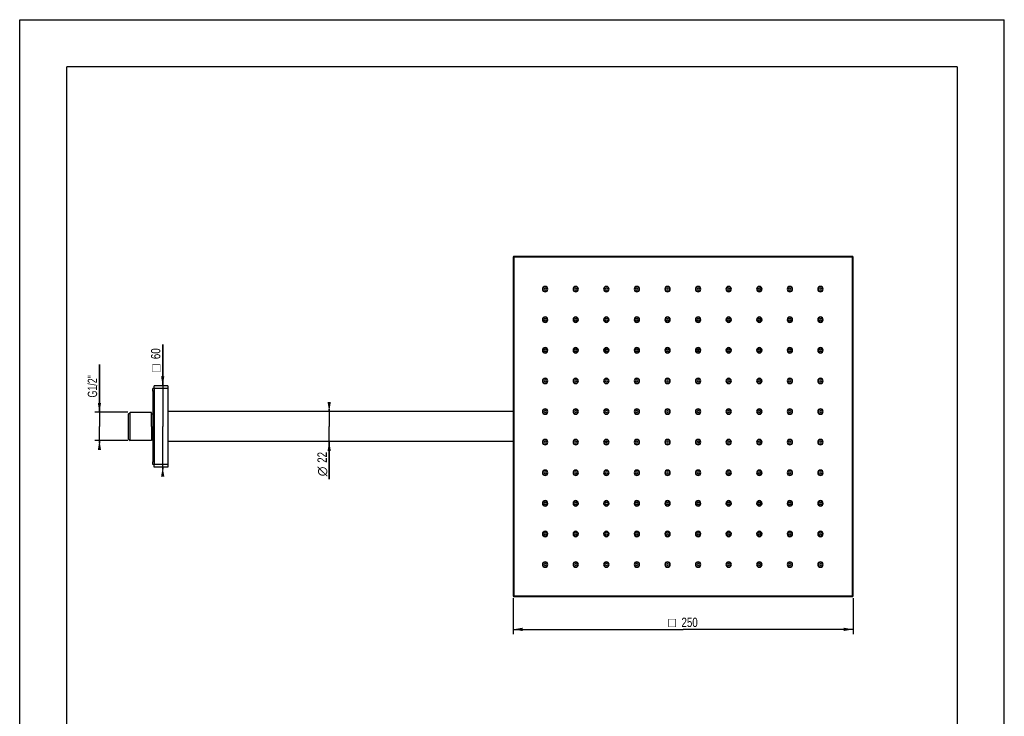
# Model space of a CAD drawing. Header units: millimetres. Extents: x 0 to 210, y 0 to 297.
# Tile 2 of 2: x 0 to 210, y 148 to 297. Entities that reach past the tile are written whole.
import ezdxf
from ezdxf.enums import TextEntityAlignment as Align

# ---------------------------------------------------------------- set-up
doc = ezdxf.new("R2010")
doc.units = ezdxf.units.MM
doc.header["$LTSCALE"] = 19.36
doc.layers.get('0').update_dxf_attribs({"linetype": 'CONTINUOUS'})
doc.layers.add('00_COMPONENTI', color=7, linetype='CONTINUOUS')
doc.layers.add('50_QUOTE', color=7, linetype='CONTINUOUS')
doc.styles.get("Standard").update_dxf_attribs({"font": 'txt', "width": 1.15})
doc.styles.add('TEXTSTYLE_2', font='gdt', dxfattribs={"width": 1.15})
doc.dimstyles.new('DIMSTYLE_1', dxfattribs={"dimtxt": 2, "dimasz": 2, "dimexe": 1, "dimexo": 0.5, "dimgap": 0.5, "dimtad": 1, "dimlfac": 3.448276, "dimdsep": 46, "dimtxsty": 'Standard', "dimblk": '_FILLED', "dimblk1": '_FILLED', "dimblk2": '_FILLED', "dimcen": 0.09, "dimazin": 2, "dimtfac": 1, "dimtofl": 0, "dimtmove": 0, "dimatfit": 3, "dimldrblk": '_FILLED', "dimfxl": 0, "dimtolj": 1, "dimarcsym": 0})

# ---------------------------------------------------------------- blocks, each defined once
blk = doc.blocks.new('_FILLED')
at = {"color": 0, "linetype": 'ByBlock'}
blk.add_solid([(0, 0), (-1, 0.175), (-1, -0.175)], dxfattribs=at)
blk = doc.blocks.new('*D5')
at = {"layer": '50_QUOTE', "color": 2, "linetype": 'Continuous'}
for p, q in [((105.25, 173.67), (105.25, 166.03)), ((177.75, 173.67), (177.75, 166.03)), ((105.25, 167.03), (141.5, 167.03)), ((177.75, 167.03), (141.5, 167.03))]:
    blk.add_line(p, q, dxfattribs=at)
at = {"layer": '50_QUOTE', "color": 2, "linetype": 'Continuous', "xscale": 2, "yscale": 2, "zscale": 2, "rotation": 180}
blk.add_blockref('_FILLED', (105.25, 167.03), dxfattribs=at)
at = {"layer": '50_QUOTE', "color": 2, "linetype": 'Continuous', "xscale": 2, "yscale": 2, "zscale": 2}
blk.add_blockref('_FILLED', (177.75, 167.03), dxfattribs=at)
at = {"layer": '50_QUOTE', "color": 2, "linetype": 'Continuous', "style": 'TEXTSTYLE_2'}
blk.add_text('o', height=2, dxfattribs=at).set_placement((139.17, 167.53), align=Align.CENTER)
at = {"layer": '50_QUOTE', "color": 2, "linetype": 'Continuous', "width": 0.776952}
blk.add_text('250', height=2, dxfattribs=at).set_placement((142.88, 167.53), align=Align.CENTER)
blk = doc.blocks.new('*D6')
at = {"layer": '50_QUOTE', "color": 2, "linetype": 'Continuous'}
for p, q in [((30.5, 218.98), (30.5, 227.75)), ((30.5, 227.75), (30.5, 210.28)), ((30.5, 201.08), (30.5, 210.28)), ((30.5, 201.58), (30.5, 201.08))]:
    blk.add_line(p, q, dxfattribs=at)
at = {"layer": '50_QUOTE', "color": 2, "linetype": 'Continuous', "xscale": 2, "yscale": 2, "zscale": 2}
for p, rotation in [((30.5, 218.98), 270), ((30.5, 201.58), 90)]:
    blk.add_blockref('_FILLED', p, dxfattribs=dict(at, rotation=rotation))
at = {"layer": '50_QUOTE', "color": 2, "linetype": 'Continuous', "width": 0.776952}
blk.add_text('60', height=2, rotation=90, dxfattribs=at).set_placement((30, 224.64))
at = {"layer": '50_QUOTE', "color": 2, "linetype": 'Continuous', "style": 'TEXTSTYLE_2'}
blk.add_text('o', height=2, rotation=90, dxfattribs=at).set_placement((30, 221.89))
blk = doc.blocks.new('*D7')
at = {"layer": '50_QUOTE', "color": 2, "linetype": 'Continuous'}
for p, q in [((17.01, 213.3), (17.01, 223.5)), ((17.01, 223.5), (17.01, 210.28)), ((16.51, 213.3), (16.01, 213.3)), ((23.03, 213.3), (16.51, 213.3)), ((17.01, 206.76), (17.01, 210.28)), ((16.51, 207.26), (16.01, 207.26)), ((23.03, 207.26), (16.51, 207.26)), ((17.01, 207.26), (17.01, 206.76))]:
    blk.add_line(p, q, dxfattribs=at)
at = {"layer": '50_QUOTE', "color": 2, "linetype": 'Continuous', "xscale": 2, "yscale": 2, "zscale": 2}
for p, rotation in [((17.01, 213.3), 270), ((17.01, 207.26), 90)]:
    blk.add_blockref('_FILLED', p, dxfattribs=dict(at, rotation=rotation))
at = {"layer": '50_QUOTE', "color": 2, "linetype": 'Continuous', "width": 0.704089}
blk.add_text('G1/2"', height=2, rotation=90, dxfattribs=at).set_placement((16.51, 216.46))
blk = doc.blocks.new('*D10')
at = {"layer": '50_QUOTE', "color": 2, "linetype": 'Continuous'}
for p, q in [((66.01, 213.47), (66.01, 213.97)), ((66.01, 213.97), (66.01, 210.28)), ((66.01, 199.07), (66.01, 210.28)), ((66.01, 207.09), (66.01, 199.07))]:
    blk.add_line(p, q, dxfattribs=at)
at = {"layer": '50_QUOTE', "color": 2, "linetype": 'Continuous', "xscale": 2, "yscale": 2, "zscale": 2}
for p, rotation in [((66.01, 213.47), 270), ((66.01, 207.09), 90)]:
    blk.add_blockref('_FILLED', p, dxfattribs=dict(at, rotation=rotation))
at = {"layer": '50_QUOTE', "color": 2, "linetype": 'Continuous', "width": 0.776952}
blk.add_text('22', height=2, rotation=90, dxfattribs=at).set_placement((65.51, 204.85), align=Align.RIGHT)
at = {"layer": '50_QUOTE', "color": 2, "linetype": 'Continuous', "style": 'TEXTSTYLE_2'}
blk.add_text('n', height=2, rotation=90, dxfattribs=at).set_placement((65.51, 201.74), align=Align.RIGHT)

msp = doc.modelspace()

# ---------------------------------------------------------------- linework, layer by layer
at = {"color": 7, "linetype": 'Continuous'}
for p, q in [((0, 0), (0, 297)), ((0, 297), (210, 297)), ((210, 0), (210, 297))]:
    msp.add_line(p, q, dxfattribs=at)
at = {"color": 7, "linetype": 'Continuous', "const_width": 0.3}
for points in [[(10, 287), (200, 287)], [(10, 10), (10, 287)], [(200, 10), (200, 287)]]:
    msp.add_lwpolyline(points, dxfattribs=at)
at = {"layer": '00_COMPONENTI', "color": 7, "linetype": 'Continuous'}
for p, q in [((105.2515, 246.3847), (105.2515, 174.1747)), ((177.6065, 246.5297), (105.3965, 246.5297)), ((177.7515, 174.1747), (177.7515, 246.3847)), ((28.6915, 218.3997), (28.6915, 218.9797)), ((31.5915, 218.9797), (28.6915, 218.9797)), ((31.5915, 218.9797), (31.5915, 218.3997)), ((28.4015, 217.8197), (28.4015, 218.3997)), ((28.6915, 218.3997), (28.4015, 218.3997)), ((28.4015, 217.8197), (28.4015, 202.7397)), ((28.6915, 218.3997), (28.6915, 202.1597)), ((31.5915, 218.3997), (31.5915, 202.1597)), ((23.1815, 212.9477), (23.5295, 213.2957)), ((23.1815, 212.1661), (23.1815, 212.9477)), ((23.1815, 210.2797), (23.1815, 212.1661)), ((28.1115, 213.2957), (23.5295, 213.2957)), ((23.5295, 210.2797), (23.5295, 213.2957)), ((28.1115, 212.8917), (28.1115, 213.2952)), ((28.1115, 210.2797), (28.1115, 212.8917)), ((28.4015, 212.8897), (28.1115, 212.8897)), ((105.2515, 213.4697), (31.5915, 213.4697)), ((23.1815, 208.3933), (23.1815, 210.2797)), ((23.5295, 207.2637), (23.5295, 210.2797)), ((28.1115, 210.2797), (28.1115, 207.6676)), ((23.1815, 207.6117), (23.1815, 208.3933)), ((23.1815, 207.6117), (23.5295, 207.2637)), ((28.1115, 207.2637), (23.5295, 207.2637)), ((28.4015, 207.6697), (28.1115, 207.6697)), ((28.1115, 207.6676), (28.1115, 207.2641)), ((105.2515, 207.0897), (31.5915, 207.0897)), ((28.4015, 202.1597), (28.4015, 202.7397)), ((28.6915, 202.1597), (28.4015, 202.1597)), ((28.6915, 202.1597), (28.4015, 202.1597)), ((28.6915, 201.5797), (28.6915, 202.1597)), ((31.5915, 202.1597), (31.5915, 201.5797)), ((31.5915, 201.5797), (28.6915, 201.5797)), ((31.5915, 201.5797), (28.6915, 201.5797)), ((105.3965, 174.0297), (177.6065, 174.0297))]:
    msp.add_line(p, q, dxfattribs=at)
at = {"layer": '00_COMPONENTI', "color": 9, "linetype": 'Continuous'}
for p, q in [((105.2515, 246.3847), (105.3965, 246.3847)), ((105.3965, 246.3847), (105.3965, 246.5297)), ((177.6065, 246.3847), (105.3965, 246.3847)), ((105.3965, 246.3847), (105.3965, 174.1747)), ((177.6065, 246.5297), (177.6065, 246.3847)), ((177.6065, 246.3847), (177.7515, 246.3847)), ((177.6065, 174.1747), (177.6065, 246.3847)), ((28.6915, 217.8197), (28.4015, 217.8197)), ((31.5915, 218.3997), (28.6915, 218.3997)), ((28.6915, 202.7397), (28.4015, 202.7397)), ((31.5915, 202.1597), (28.6915, 202.1597)), ((105.3965, 174.1747), (105.2515, 174.1747)), ((105.3965, 174.0297), (105.3965, 174.1747)), ((105.3965, 174.1747), (177.6065, 174.1747)), ((177.6065, 174.1747), (177.6065, 174.0297)), ((177.7515, 174.1747), (177.6065, 174.1747))]:
    msp.add_line(p, q, dxfattribs=at)
at = {"layer": '00_COMPONENTI', "color": 7, "linetype": 'Continuous'}
for centre, radius, start, end in [((105.3965, 246.3847), 0.145, 90, 180), ((105.3965, 246.3847), 0.145, 90, 180), ((177.6065, 246.3847), 0.145, 0, 90), ((177.6065, 246.3847), 0.145, 0, 90), ((112.0665, 239.5697), 0.58, 0, 180), ((112.0665, 239.5697), 0.58, 180, 360), ((112.0665, 239.5697), 0.5075, 90, 270), ((112.0665, 239.5697), 0.2175, 90, 270), ((112.0665, 239.5697), 0.5075, 270, 90), ((112.0665, 239.5697), 0.2175, 270, 90), ((118.5915, 239.5697), 0.58, 0, 180), ((118.5915, 239.5697), 0.58, 180, 360), ((118.5915, 239.5697), 0.5075, 90, 270), ((118.5915, 239.5697), 0.2175, 90, 270), ((118.5915, 239.5697), 0.5075, 270, 90), ((118.5915, 239.5697), 0.2175, 270, 90), ((125.1165, 239.5697), 0.58, 0, 180), ((125.1165, 239.5697), 0.58, 180, 360), ((125.1165, 239.5697), 0.5075, 90, 270), ((125.1165, 239.5697), 0.2175, 90, 270), ((125.1165, 239.5697), 0.5075, 270, 90), ((125.1165, 239.5697), 0.2175, 270, 90), ((131.6415, 239.5697), 0.58, 0, 180), ((131.6415, 239.5697), 0.58, 180, 360), ((131.6415, 239.5697), 0.5075, 90, 270), ((131.6415, 239.5697), 0.2175, 90, 270), ((131.6415, 239.5697), 0.5075, 270, 90), ((131.6415, 239.5697), 0.2175, 270, 90), ((138.1665, 239.5697), 0.58, 0, 180), ((138.1665, 239.5697), 0.58, 180, 360), ((138.1665, 239.5697), 0.5075, 90, 270), ((138.1665, 239.5697), 0.2175, 90, 270), ((138.1665, 239.5697), 0.5075, 270, 90), ((138.1665, 239.5697), 0.2175, 270, 90), ((144.6915, 239.5697), 0.58, 0, 180), ((144.6915, 239.5697), 0.58, 180, 360), ((144.6915, 239.5697), 0.5075, 90, 270), ((144.6915, 239.5697), 0.2175, 90, 270), ((144.6915, 239.5697), 0.5075, 270, 90), ((144.6915, 239.5697), 0.2175, 270, 90), ((151.2165, 239.5697), 0.58, 0, 180), ((151.2165, 239.5697), 0.58, 180, 360), ((151.2165, 239.5697), 0.5075, 90, 270), ((151.2165, 239.5697), 0.2175, 90, 270), ((151.2165, 239.5697), 0.5075, 270, 90), ((151.2165, 239.5697), 0.2175, 270, 90), ((157.7415, 239.5697), 0.58, 0, 180), ((157.7415, 239.5697), 0.58, 180, 360), ((157.7415, 239.5697), 0.5075, 90, 270), ((157.7415, 239.5697), 0.2175, 90, 270), ((157.7415, 239.5697), 0.5075, 270, 90), ((157.7415, 239.5697), 0.2175, 270, 90), ((164.2665, 239.5697), 0.58, 0, 180), ((164.2665, 239.5697), 0.58, 180, 360), ((164.2665, 239.5697), 0.5075, 90, 270), ((164.2665, 239.5697), 0.2175, 90, 270), ((164.2665, 239.5697), 0.5075, 270, 90), ((164.2665, 239.5697), 0.2175, 270, 90), ((170.7915, 239.5697), 0.58, 0, 180), ((170.7915, 239.5697), 0.58, 180, 360), ((170.7915, 239.5697), 0.5075, 90, 270), ((170.7915, 239.5697), 0.2175, 90, 270), ((170.7915, 239.5697), 0.5075, 270, 90), ((170.7915, 239.5697), 0.2175, 270, 90), ((112.0665, 233.0447), 0.58, 0, 180), ((112.0665, 233.0447), 0.5075, 90, 270), ((112.0665, 233.0447), 0.2175, 90, 270), ((112.0665, 233.0447), 0.5075, 270, 90), ((112.0665, 233.0447), 0.2175, 270, 90), ((118.5915, 233.0447), 0.58, 0, 180), ((118.5915, 233.0447), 0.5075, 90, 270), ((118.5915, 233.0447), 0.2175, 90, 270), ((118.5915, 233.0447), 0.5075, 270, 90), ((118.5915, 233.0447), 0.2175, 270, 90), ((125.1165, 233.0447), 0.58, 0, 180), ((125.1165, 233.0447), 0.5075, 90, 270), ((125.1165, 233.0447), 0.2175, 90, 270), ((125.1165, 233.0447), 0.5075, 270, 90), ((125.1165, 233.0447), 0.2175, 270, 90), ((131.6415, 233.0447), 0.58, 0, 180), ((131.6415, 233.0447), 0.5075, 90, 270), ((131.6415, 233.0447), 0.2175, 90, 270), ((131.6415, 233.0447), 0.5075, 270, 90), ((131.6415, 233.0447), 0.2175, 270, 90), ((138.1665, 233.0447), 0.58, 0, 180), ((138.1665, 233.0447), 0.5075, 90, 270), ((138.1665, 233.0447), 0.2175, 90, 270), ((138.1665, 233.0447), 0.5075, 270, 90), ((138.1665, 233.0447), 0.2175, 270, 90), ((144.6915, 233.0447), 0.58, 0, 180), ((144.6915, 233.0447), 0.5075, 90, 270), ((144.6915, 233.0447), 0.2175, 90, 270), ((144.6915, 233.0447), 0.5075, 270, 90), ((144.6915, 233.0447), 0.2175, 270, 90), ((151.2165, 233.0447), 0.58, 0, 180), ((151.2165, 233.0447), 0.5075, 90, 270), ((151.2165, 233.0447), 0.2175, 90, 270), ((151.2165, 233.0447), 0.5075, 270, 90), ((151.2165, 233.0447), 0.2175, 270, 90), ((157.7415, 233.0447), 0.58, 0, 180), ((157.7415, 233.0447), 0.5075, 90, 270), ((157.7415, 233.0447), 0.2175, 90, 270), ((157.7415, 233.0447), 0.5075, 270, 90), ((157.7415, 233.0447), 0.2175, 270, 90), ((164.2665, 233.0447), 0.58, 0, 180), ((164.2665, 233.0447), 0.5075, 90, 270), ((164.2665, 233.0447), 0.2175, 90, 270), ((164.2665, 233.0447), 0.5075, 270, 90), ((164.2665, 233.0447), 0.2175, 270, 90), ((170.7915, 233.0447), 0.58, 0, 180), ((170.7915, 233.0447), 0.5075, 90, 270), ((170.7915, 233.0447), 0.2175, 90, 270), ((170.7915, 233.0447), 0.5075, 270, 90), ((170.7915, 233.0447), 0.2175, 270, 90), ((112.0665, 233.0447), 0.58, 180, 360), ((118.5915, 233.0447), 0.58, 180, 360), ((125.1165, 233.0447), 0.58, 180, 360), ((131.6415, 233.0447), 0.58, 180, 360), ((138.1665, 233.0447), 0.58, 180, 360), ((144.6915, 233.0447), 0.58, 180, 360), ((151.2165, 233.0447), 0.58, 180, 360), ((157.7415, 233.0447), 0.58, 180, 360), ((164.2665, 233.0447), 0.58, 180, 360), ((170.7915, 233.0447), 0.58, 180, 360), ((112.0665, 226.5197), 0.58, 0, 180), ((112.0665, 226.5197), 0.5075, 90, 270), ((112.0665, 226.5197), 0.5075, 270, 90), ((118.5915, 226.5197), 0.58, 0, 180), ((118.5915, 226.5197), 0.5075, 90, 270), ((118.5915, 226.5197), 0.5075, 270, 90), ((125.1165, 226.5197), 0.58, 0, 180), ((125.1165, 226.5197), 0.5075, 90, 270), ((125.1165, 226.5197), 0.5075, 270, 90), ((131.6415, 226.5197), 0.58, 0, 180), ((131.6415, 226.5197), 0.5075, 90, 270), ((131.6415, 226.5197), 0.5075, 270, 90), ((138.1665, 226.5197), 0.58, 0, 180), ((138.1665, 226.5197), 0.5075, 90, 270), ((138.1665, 226.5197), 0.5075, 270, 90), ((144.6915, 226.5197), 0.58, 0, 180), ((144.6915, 226.5197), 0.5075, 90, 270), ((144.6915, 226.5197), 0.5075, 270, 90), ((151.2165, 226.5197), 0.58, 0, 180), ((151.2165, 226.5197), 0.5075, 90, 270), ((151.2165, 226.5197), 0.5075, 270, 90), ((157.7415, 226.5197), 0.58, 0, 180), ((157.7415, 226.5197), 0.5075, 90, 270), ((157.7415, 226.5197), 0.5075, 270, 90), ((164.2665, 226.5197), 0.58, 0, 180), ((164.2665, 226.5197), 0.5075, 90, 270), ((164.2665, 226.5197), 0.5075, 270, 90), ((170.7915, 226.5197), 0.58, 0, 180), ((170.7915, 226.5197), 0.5075, 90, 270), ((170.7915, 226.5197), 0.5075, 270, 90), ((112.0665, 226.5197), 0.58, 180, 360), ((112.0665, 226.5197), 0.2175, 90, 270), ((112.0665, 226.5197), 0.2175, 270, 90), ((118.5915, 226.5197), 0.58, 180, 360), ((118.5915, 226.5197), 0.2175, 90, 270), ((118.5915, 226.5197), 0.2175, 270, 90), ((125.1165, 226.5197), 0.58, 180, 360), ((125.1165, 226.5197), 0.2175, 90, 270), ((124.3915, 227.2447), 0.928, 303.55519, 326.44481), ((125.1165, 226.5197), 0.2175, 270, 90), ((131.6415, 226.5197), 0.58, 180, 360), ((131.6415, 226.5197), 0.2175, 90, 270), ((131.6415, 226.5197), 0.2175, 270, 90), ((138.1665, 226.5197), 0.58, 180, 360), ((138.1665, 226.5197), 0.2175, 90, 270), ((138.1665, 226.5197), 0.2175, 270, 90), ((144.6915, 226.5197), 0.58, 180, 360), ((144.6915, 226.5197), 0.2175, 90, 270), ((144.1115, 227.2447), 0.928, 295.203511, 322.116105), ((144.6915, 226.5197), 0.2175, 270, 90), ((151.2165, 226.5197), 0.58, 180, 360), ((151.2165, 226.5197), 0.2175, 90, 270), ((151.2165, 226.5197), 0.2175, 270, 90), ((157.7415, 226.5197), 0.58, 180, 360), ((157.7415, 226.5197), 0.2175, 90, 270), ((157.7415, 226.5197), 0.2175, 270, 90), ((164.2665, 226.5197), 0.58, 180, 360), ((164.2665, 226.5197), 0.2175, 90, 270), ((164.2665, 226.5197), 0.2175, 270, 90), ((170.7915, 226.5197), 0.58, 180, 360), ((170.7915, 226.5197), 0.2175, 90, 270), ((170.7915, 226.5197), 0.2175, 270, 90), ((112.0665, 219.9947), 0.58, 0, 180), ((112.0665, 219.9947), 0.5075, 90, 270), ((112.0665, 219.9947), 0.5075, 270, 90), ((118.5915, 219.9947), 0.58, 0, 180), ((118.5915, 219.9947), 0.5075, 90, 270), ((118.5915, 219.9947), 0.5075, 270, 90), ((125.1165, 219.9947), 0.58, 0, 180), ((125.1165, 219.9947), 0.5075, 90, 270), ((125.1165, 219.9947), 0.5075, 270, 90), ((131.6415, 219.9947), 0.58, 0, 180), ((131.6415, 219.9947), 0.5075, 90, 270), ((131.6415, 219.9947), 0.5075, 270, 90), ((138.1665, 219.9947), 0.58, 0, 180), ((138.1665, 219.9947), 0.5075, 90, 270), ((138.1665, 219.9947), 0.5075, 270, 90), ((144.6915, 219.9947), 0.58, 0, 180), ((144.6915, 219.9947), 0.5075, 90, 270), ((144.6915, 219.9947), 0.5075, 270, 90), ((151.2165, 219.9947), 0.58, 0, 180), ((151.2165, 219.9947), 0.5075, 90, 270), ((151.2165, 219.9947), 0.5075, 270, 90), ((157.7415, 219.9947), 0.58, 0, 180), ((157.7415, 219.9947), 0.5075, 90, 270), ((157.7415, 219.9947), 0.5075, 270, 90), ((164.2665, 219.9947), 0.58, 0, 180), ((164.2665, 219.9947), 0.5075, 90, 270), ((164.2665, 219.9947), 0.5075, 270, 90), ((170.7915, 219.9947), 0.58, 0, 180), ((170.7915, 219.9947), 0.5075, 90, 270), ((170.7915, 219.9947), 0.5075, 270, 90), ((112.0665, 219.9947), 0.58, 180, 360), ((112.0665, 219.9947), 0.2175, 90, 270), ((112.0665, 219.9947), 0.2175, 270, 90), ((118.5915, 219.9947), 0.58, 180, 360), ((118.5915, 219.9947), 0.2175, 90, 270), ((118.5915, 219.9947), 0.2175, 270, 90), ((125.1165, 219.9947), 0.58, 180, 360), ((125.1165, 219.9947), 0.2175, 90, 270), ((125.1165, 219.9947), 0.2175, 270, 90), ((131.6415, 219.9947), 0.58, 180, 360), ((131.6415, 219.9947), 0.2175, 90, 270), ((131.6415, 219.9947), 0.2175, 270, 90), ((138.1665, 219.9947), 0.58, 180, 360), ((138.1665, 219.9947), 0.2175, 90, 270), ((138.1665, 219.9947), 0.2175, 270, 90), ((144.6915, 219.9947), 0.58, 180, 360), ((144.6915, 219.9947), 0.2175, 90, 270), ((144.6915, 219.9947), 0.2175, 270, 90), ((151.2165, 219.9947), 0.58, 180, 360), ((151.2165, 219.9947), 0.2175, 90, 270), ((151.2165, 219.9947), 0.2175, 270, 90), ((157.7415, 219.9947), 0.58, 180, 360), ((157.7415, 219.9947), 0.2175, 90, 270), ((157.7415, 219.9947), 0.2175, 270, 90), ((164.2665, 219.9947), 0.58, 180, 360), ((164.2665, 219.9947), 0.2175, 90, 270), ((164.2665, 219.9947), 0.2175, 270, 90), ((170.7915, 219.9947), 0.58, 180, 360), ((170.7915, 219.9947), 0.2175, 90, 270), ((170.7915, 219.9947), 0.2175, 270, 90), ((112.0665, 213.4697), 0.58, 0, 180), ((112.0665, 213.4697), 0.58, 180, 360), ((112.0665, 213.4697), 0.5075, 90, 270), ((112.0665, 213.4697), 0.2175, 90, 270), ((112.0665, 213.4697), 0.5075, 270, 90), ((112.0665, 213.4697), 0.2175, 270, 90), ((118.5915, 213.4697), 0.58, 0, 180), ((118.5915, 213.4697), 0.58, 180, 360), ((118.5915, 213.4697), 0.5075, 90, 270), ((118.5915, 213.4697), 0.2175, 90, 270), ((118.5915, 213.4697), 0.5075, 270, 90), ((118.5915, 213.4697), 0.2175, 270, 90), ((125.1165, 213.4697), 0.58, 0, 180), ((125.1165, 213.4697), 0.58, 180, 360), ((125.1165, 213.4697), 0.5075, 90, 270), ((125.1165, 213.4697), 0.2175, 90, 270), ((125.1165, 213.4697), 0.5075, 270, 90), ((125.1165, 213.4697), 0.2175, 270, 90), ((131.6415, 213.4697), 0.58, 0, 180), ((131.6415, 213.4697), 0.58, 180, 360), ((131.6415, 213.4697), 0.5075, 90, 270), ((131.6415, 213.4697), 0.2175, 90, 270), ((131.6415, 213.4697), 0.5075, 270, 90), ((131.6415, 213.4697), 0.2175, 270, 90), ((138.1665, 213.4697), 0.58, 0, 180), ((138.1665, 213.4697), 0.58, 180, 360), ((138.1665, 213.4697), 0.5075, 90, 270), ((138.1665, 213.4697), 0.2175, 90, 270), ((138.1665, 213.4697), 0.5075, 270, 90), ((138.1665, 213.4697), 0.2175, 270, 90), ((144.6915, 213.4697), 0.58, 0, 180), ((144.6915, 213.4697), 0.58, 180, 360), ((144.6915, 213.4697), 0.5075, 90, 270), ((144.6915, 213.4697), 0.2175, 90, 270), ((141.5015, 210.2797), 4.321, 43.640494, 46.359507), ((144.6915, 213.4697), 0.5075, 270, 90), ((144.6915, 213.4697), 0.2175, 270, 90), ((151.2165, 213.4697), 0.58, 0, 180), ((151.2165, 213.4697), 0.58, 180, 360), ((151.2165, 213.4697), 0.5075, 90, 270), ((151.2165, 213.4697), 0.2175, 90, 270), ((151.2165, 213.4697), 0.5075, 270, 90), ((151.2165, 213.4697), 0.2175, 270, 90), ((157.7415, 213.4697), 0.58, 0, 180), ((157.7415, 213.4697), 0.58, 180, 360), ((157.7415, 213.4697), 0.5075, 90, 270), ((157.7415, 213.4697), 0.2175, 90, 270), ((157.7415, 213.4697), 0.5075, 270, 90), ((157.7415, 213.4697), 0.2175, 270, 90), ((164.2665, 213.4697), 0.58, 0, 180), ((164.2665, 213.4697), 0.58, 180, 360), ((164.2665, 213.4697), 0.5075, 90, 270), ((164.2665, 213.4697), 0.2175, 90, 270), ((164.2665, 213.4697), 0.5075, 270, 90), ((164.2665, 213.4697), 0.2175, 270, 90), ((170.7915, 213.4697), 0.58, 0, 180), ((170.7915, 213.4697), 0.58, 180, 360), ((170.7915, 213.4697), 0.5075, 90, 270), ((170.7915, 213.4697), 0.2175, 90, 270), ((170.7915, 213.4697), 0.5075, 270, 90), ((170.7915, 213.4697), 0.2175, 270, 90), ((112.0665, 206.9447), 0.58, 0, 180), ((112.0665, 206.9447), 0.58, 180, 360), ((112.0665, 206.9447), 0.5075, 90, 270), ((112.0665, 206.9447), 0.2175, 90, 270), ((112.0665, 206.9447), 0.5075, 270, 90), ((112.0665, 206.9447), 0.2175, 270, 90), ((118.5915, 206.9447), 0.58, 0, 180), ((118.5915, 206.9447), 0.58, 180, 360), ((118.5915, 206.9447), 0.5075, 90, 270), ((118.5915, 206.9447), 0.2175, 90, 270), ((118.5915, 206.9447), 0.5075, 270, 90), ((118.5915, 206.9447), 0.2175, 270, 90), ((125.1165, 206.9447), 0.58, 0, 180), ((125.1165, 206.9447), 0.58, 180, 360), ((125.1165, 206.9447), 0.5075, 90, 270), ((125.1165, 206.9447), 0.2175, 90, 270), ((124.3915, 207.5247), 0.928, 307.883895, 334.796489), ((125.1165, 206.9447), 0.5075, 270, 90), ((125.1165, 206.9447), 0.2175, 270, 90), ((131.6415, 206.9447), 0.58, 0, 180), ((131.6415, 206.9447), 0.58, 180, 360), ((131.6415, 206.9447), 0.5075, 90, 270), ((131.6415, 206.9447), 0.2175, 90, 270), ((131.6415, 206.9447), 0.5075, 270, 90), ((131.6415, 206.9447), 0.2175, 270, 90), ((138.1665, 206.9447), 0.58, 0, 180), ((138.1665, 206.9447), 0.58, 180, 360), ((138.1665, 206.9447), 0.5075, 90, 270), ((138.1665, 206.9447), 0.2175, 90, 270), ((138.1665, 206.9447), 0.5075, 270, 90), ((138.1665, 206.9447), 0.2175, 270, 90), ((144.6915, 206.9447), 0.58, 0, 180), ((144.6915, 206.9447), 0.58, 180, 360), ((144.6915, 206.9447), 0.5075, 90, 270), ((144.6915, 206.9447), 0.2175, 90, 270), ((144.1115, 207.5247), 0.928, 302.56825, 327.43175), ((144.6915, 206.9447), 0.5075, 270, 90), ((144.6915, 206.9447), 0.2175, 270, 90), ((151.2165, 206.9447), 0.58, 0, 180), ((151.2165, 206.9447), 0.58, 180, 360), ((151.2165, 206.9447), 0.5075, 90, 270), ((151.2165, 206.9447), 0.2175, 90, 270), ((151.2165, 206.9447), 0.5075, 270, 90), ((151.2165, 206.9447), 0.2175, 270, 90), ((157.7415, 206.9447), 0.58, 0, 180), ((157.7415, 206.9447), 0.58, 180, 360), ((157.7415, 206.9447), 0.5075, 90, 270), ((157.7415, 206.9447), 0.2175, 90, 270), ((157.7415, 206.9447), 0.5075, 270, 90), ((157.7415, 206.9447), 0.2175, 270, 90), ((164.2665, 206.9447), 0.58, 0, 180), ((164.2665, 206.9447), 0.58, 180, 360), ((164.2665, 206.9447), 0.5075, 90, 270), ((164.2665, 206.9447), 0.2175, 90, 270), ((164.2665, 206.9447), 0.5075, 270, 90), ((164.2665, 206.9447), 0.2175, 270, 90), ((170.7915, 206.9447), 0.58, 0, 180), ((170.7915, 206.9447), 0.58, 180, 360), ((170.7915, 206.9447), 0.5075, 90, 270), ((170.7915, 206.9447), 0.2175, 90, 270), ((170.7915, 206.9447), 0.5075, 270, 90), ((170.7915, 206.9447), 0.2175, 270, 90), ((112.0665, 200.4197), 0.58, 0, 180), ((112.0665, 200.4197), 0.58, 180, 360), ((112.0665, 200.4197), 0.5075, 90, 270), ((112.0665, 200.4197), 0.2175, 90, 270), ((112.0665, 200.4197), 0.5075, 270, 90), ((112.0665, 200.4197), 0.2175, 270, 90), ((118.5915, 200.4197), 0.58, 0, 180), ((118.5915, 200.4197), 0.58, 180, 360), ((118.5915, 200.4197), 0.5075, 90, 270), ((118.5915, 200.4197), 0.2175, 90, 270), ((118.5915, 200.4197), 0.5075, 270, 90), ((118.5915, 200.4197), 0.2175, 270, 90), ((125.1165, 200.4197), 0.58, 0, 180), ((125.1165, 200.4197), 0.58, 180, 360), ((125.1165, 200.4197), 0.5075, 90, 270), ((125.1165, 200.4197), 0.2175, 90, 270), ((125.1165, 200.4197), 0.5075, 270, 90), ((125.1165, 200.4197), 0.2175, 270, 90), ((131.6415, 200.4197), 0.58, 0, 180), ((131.6415, 200.4197), 0.58, 180, 360), ((131.6415, 200.4197), 0.5075, 90, 270), ((131.6415, 200.4197), 0.2175, 90, 270), ((131.6415, 200.4197), 0.5075, 270, 90), ((131.6415, 200.4197), 0.2175, 270, 90), ((138.1665, 200.4197), 0.58, 0, 180), ((138.1665, 200.4197), 0.58, 180, 360), ((138.1665, 200.4197), 0.5075, 90, 270), ((138.1665, 200.4197), 0.2175, 90, 270), ((138.1665, 200.4197), 0.5075, 270, 90), ((138.1665, 200.4197), 0.2175, 270, 90), ((144.6915, 200.4197), 0.58, 0, 180), ((144.6915, 200.4197), 0.58, 180, 360), ((144.6915, 200.4197), 0.5075, 90, 270), ((144.6915, 200.4197), 0.2175, 90, 270), ((144.6915, 200.4197), 0.5075, 270, 90), ((144.6915, 200.4197), 0.2175, 270, 90), ((151.2165, 200.4197), 0.58, 0, 180), ((151.2165, 200.4197), 0.58, 180, 360), ((151.2165, 200.4197), 0.5075, 90, 270), ((151.2165, 200.4197), 0.2175, 90, 270), ((151.2165, 200.4197), 0.5075, 270, 90), ((151.2165, 200.4197), 0.2175, 270, 90), ((157.7415, 200.4197), 0.58, 0, 180), ((157.7415, 200.4197), 0.58, 180, 360), ((157.7415, 200.4197), 0.5075, 90, 270), ((157.7415, 200.4197), 0.2175, 90, 270), ((157.7415, 200.4197), 0.5075, 270, 90), ((157.7415, 200.4197), 0.2175, 270, 90), ((164.2665, 200.4197), 0.58, 0, 180), ((164.2665, 200.4197), 0.58, 180, 360), ((164.2665, 200.4197), 0.5075, 90, 270), ((164.2665, 200.4197), 0.2175, 90, 270), ((164.2665, 200.4197), 0.5075, 270, 90), ((164.2665, 200.4197), 0.2175, 270, 90), ((170.7915, 200.4197), 0.58, 0, 180), ((170.7915, 200.4197), 0.58, 180, 360), ((170.7915, 200.4197), 0.5075, 90, 270), ((170.7915, 200.4197), 0.2175, 90, 270), ((170.7915, 200.4197), 0.5075, 270, 90), ((170.7915, 200.4197), 0.2175, 270, 90), ((112.0665, 193.8947), 0.58, 0, 180), ((112.0665, 193.8947), 0.58, 180, 360), ((112.0665, 193.8947), 0.5075, 90, 270), ((112.0665, 193.8947), 0.2175, 90, 270), ((112.0665, 193.8947), 0.5075, 270, 90), ((112.0665, 193.8947), 0.2175, 270, 90), ((118.5915, 193.8947), 0.58, 0, 180), ((118.5915, 193.8947), 0.58, 180, 360), ((118.5915, 193.8947), 0.5075, 90, 270), ((118.5915, 193.8947), 0.2175, 90, 270), ((118.5915, 193.8947), 0.5075, 270, 90), ((118.5915, 193.8947), 0.2175, 270, 90), ((125.1165, 193.8947), 0.58, 0, 180), ((125.1165, 193.8947), 0.58, 180, 360), ((125.1165, 193.8947), 0.5075, 90, 270), ((125.1165, 193.8947), 0.2175, 90, 270), ((125.1165, 193.8947), 0.5075, 270, 90), ((125.1165, 193.8947), 0.2175, 270, 90), ((131.6415, 193.8947), 0.58, 0, 180), ((131.6415, 193.8947), 0.58, 180, 360), ((131.6415, 193.8947), 0.5075, 90, 270), ((131.6415, 193.8947), 0.2175, 90, 270), ((131.6415, 193.8947), 0.5075, 270, 90), ((131.6415, 193.8947), 0.2175, 270, 90), ((138.1665, 193.8947), 0.58, 0, 180), ((138.1665, 193.8947), 0.58, 180, 360), ((138.1665, 193.8947), 0.5075, 90, 270), ((138.1665, 193.8947), 0.2175, 90, 270), ((138.1665, 193.8947), 0.5075, 270, 90), ((138.1665, 193.8947), 0.2175, 270, 90), ((144.6915, 193.8947), 0.58, 0, 180), ((144.6915, 193.8947), 0.58, 180, 360), ((144.6915, 193.8947), 0.5075, 90, 270), ((144.6915, 193.8947), 0.2175, 90, 270), ((144.6915, 193.8947), 0.5075, 270, 90), ((144.6915, 193.8947), 0.2175, 270, 90), ((151.2165, 193.8947), 0.58, 0, 180), ((151.2165, 193.8947), 0.58, 180, 360), ((151.2165, 193.8947), 0.5075, 90, 270), ((151.2165, 193.8947), 0.2175, 90, 270), ((151.2165, 193.8947), 0.5075, 270, 90), ((151.2165, 193.8947), 0.2175, 270, 90), ((157.7415, 193.8947), 0.58, 0, 180), ((157.7415, 193.8947), 0.58, 180, 360), ((157.7415, 193.8947), 0.5075, 90, 270), ((157.7415, 193.8947), 0.2175, 90, 270), ((157.7415, 193.8947), 0.5075, 270, 90), ((157.7415, 193.8947), 0.2175, 270, 90), ((164.2665, 193.8947), 0.58, 0, 180), ((164.2665, 193.8947), 0.58, 180, 360), ((164.2665, 193.8947), 0.5075, 90, 270), ((164.2665, 193.8947), 0.2175, 90, 270), ((164.2665, 193.8947), 0.5075, 270, 90), ((164.2665, 193.8947), 0.2175, 270, 90), ((170.7915, 193.8947), 0.58, 0, 180), ((170.7915, 193.8947), 0.58, 180, 360), ((170.7915, 193.8947), 0.5075, 90, 270), ((170.7915, 193.8947), 0.2175, 90, 270), ((170.7915, 193.8947), 0.5075, 270, 90), ((170.7915, 193.8947), 0.2175, 270, 90), ((112.0665, 187.3697), 0.58, 0, 180), ((112.0665, 187.3697), 0.58, 180, 360), ((112.0665, 187.3697), 0.5075, 90, 270), ((112.0665, 187.3697), 0.2175, 90, 270), ((112.0665, 187.3697), 0.5075, 270, 90), ((112.0665, 187.3697), 0.2175, 270, 90), ((118.5915, 187.3697), 0.58, 0, 180), ((118.5915, 187.3697), 0.58, 180, 360), ((118.5915, 187.3697), 0.5075, 90, 270), ((118.5915, 187.3697), 0.2175, 90, 270), ((118.5915, 187.3697), 0.5075, 270, 90), ((118.5915, 187.3697), 0.2175, 270, 90), ((125.1165, 187.3697), 0.58, 0, 180), ((125.1165, 187.3697), 0.58, 180, 360), ((125.1165, 187.3697), 0.5075, 90, 270), ((125.1165, 187.3697), 0.2175, 90, 270), ((125.1165, 187.3697), 0.5075, 270, 90), ((125.1165, 187.3697), 0.2175, 270, 90), ((131.6415, 187.3697), 0.58, 0, 180), ((131.6415, 187.3697), 0.58, 180, 360), ((131.6415, 187.3697), 0.5075, 90, 270), ((131.6415, 187.3697), 0.2175, 90, 270), ((131.6415, 187.3697), 0.5075, 270, 90), ((131.6415, 187.3697), 0.2175, 270, 90), ((138.1665, 187.3697), 0.58, 0, 180), ((138.1665, 187.3697), 0.58, 180, 360), ((138.1665, 187.3697), 0.5075, 90, 270), ((138.1665, 187.3697), 0.2175, 90, 270), ((138.1665, 187.3697), 0.5075, 270, 90), ((138.1665, 187.3697), 0.2175, 270, 90), ((144.6915, 187.3697), 0.58, 0, 180), ((144.6915, 187.3697), 0.58, 180, 360), ((144.6915, 187.3697), 0.5075, 90, 270), ((144.6915, 187.3697), 0.2175, 90, 270), ((144.6915, 187.3697), 0.5075, 270, 90), ((144.6915, 187.3697), 0.2175, 270, 90), ((151.2165, 187.3697), 0.58, 0, 180), ((151.2165, 187.3697), 0.58, 180, 360), ((151.2165, 187.3697), 0.5075, 90, 270), ((151.2165, 187.3697), 0.2175, 90, 270), ((151.2165, 187.3697), 0.5075, 270, 90), ((151.2165, 187.3697), 0.2175, 270, 90), ((157.7415, 187.3697), 0.58, 0, 180), ((157.7415, 187.3697), 0.58, 180, 360), ((157.7415, 187.3697), 0.5075, 90, 270), ((157.7415, 187.3697), 0.2175, 90, 270), ((157.7415, 187.3697), 0.5075, 270, 90), ((157.7415, 187.3697), 0.2175, 270, 90), ((164.2665, 187.3697), 0.58, 0, 180), ((164.2665, 187.3697), 0.58, 180, 360), ((164.2665, 187.3697), 0.5075, 90, 270), ((164.2665, 187.3697), 0.2175, 90, 270), ((164.2665, 187.3697), 0.5075, 270, 90), ((164.2665, 187.3697), 0.2175, 270, 90), ((170.7915, 187.3697), 0.58, 0, 180), ((170.7915, 187.3697), 0.58, 180, 360), ((170.7915, 187.3697), 0.5075, 90, 270), ((170.7915, 187.3697), 0.2175, 90, 270), ((170.7915, 187.3697), 0.5075, 270, 90), ((170.7915, 187.3697), 0.2175, 270, 90), ((112.0665, 180.8447), 0.58, 0, 180), ((112.0665, 180.8447), 0.58, 180, 360), ((112.0665, 180.8447), 0.5075, 90, 270), ((112.0665, 180.8447), 0.2175, 90, 270), ((112.0665, 180.8447), 0.5075, 270, 90), ((112.0665, 180.8447), 0.2175, 270, 90), ((118.5915, 180.8447), 0.58, 0, 180), ((118.5915, 180.8447), 0.58, 180, 360), ((118.5915, 180.8447), 0.5075, 90, 270), ((118.5915, 180.8447), 0.2175, 90, 270), ((118.5915, 180.8447), 0.5075, 270, 90), ((118.5915, 180.8447), 0.2175, 270, 90), ((125.1165, 180.8447), 0.58, 0, 180), ((125.1165, 180.8447), 0.58, 180, 360), ((125.1165, 180.8447), 0.5075, 90, 270), ((125.1165, 180.8447), 0.2175, 90, 270), ((125.1165, 180.8447), 0.5075, 270, 90), ((125.1165, 180.8447), 0.2175, 270, 90), ((131.6415, 180.8447), 0.58, 0, 180), ((131.6415, 180.8447), 0.58, 180, 360), ((131.6415, 180.8447), 0.5075, 90, 270), ((131.6415, 180.8447), 0.2175, 90, 270), ((131.6415, 180.8447), 0.5075, 270, 90), ((131.6415, 180.8447), 0.2175, 270, 90), ((138.1665, 180.8447), 0.58, 0, 180), ((138.1665, 180.8447), 0.58, 180, 360), ((138.1665, 180.8447), 0.5075, 90, 270), ((138.1665, 180.8447), 0.2175, 90, 270), ((138.1665, 180.8447), 0.5075, 270, 90), ((138.1665, 180.8447), 0.2175, 270, 90), ((144.6915, 180.8447), 0.58, 0, 180), ((144.6915, 180.8447), 0.58, 180, 360), ((144.6915, 180.8447), 0.5075, 90, 270), ((144.6915, 180.8447), 0.2175, 90, 270), ((144.6915, 180.8447), 0.5075, 270, 90), ((144.6915, 180.8447), 0.2175, 270, 90), ((151.2165, 180.8447), 0.58, 0, 180), ((151.2165, 180.8447), 0.58, 180, 360), ((151.2165, 180.8447), 0.5075, 90, 270), ((151.2165, 180.8447), 0.2175, 90, 270), ((151.2165, 180.8447), 0.5075, 270, 90), ((151.2165, 180.8447), 0.2175, 270, 90), ((157.7415, 180.8447), 0.58, 0, 180), ((157.7415, 180.8447), 0.58, 180, 360), ((157.7415, 180.8447), 0.5075, 90, 270), ((157.7415, 180.8447), 0.2175, 90, 270), ((157.7415, 180.8447), 0.5075, 270, 90), ((157.7415, 180.8447), 0.2175, 270, 90), ((164.2665, 180.8447), 0.58, 0, 180), ((164.2665, 180.8447), 0.58, 180, 360), ((164.2665, 180.8447), 0.5075, 90, 270), ((164.2665, 180.8447), 0.2175, 90, 270), ((164.2665, 180.8447), 0.5075, 270, 90), ((164.2665, 180.8447), 0.2175, 270, 90), ((170.7915, 180.8447), 0.58, 0, 180), ((170.7915, 180.8447), 0.58, 180, 360), ((170.7915, 180.8447), 0.5075, 90, 270), ((170.7915, 180.8447), 0.2175, 90, 270), ((170.7915, 180.8447), 0.5075, 270, 90), ((170.7915, 180.8447), 0.2175, 270, 90), ((105.3965, 174.1747), 0.145, 180, 270), ((177.6065, 174.1747), 0.145, 270, 360), ((177.6065, 174.1747), 0.145, 270, 360)]:
    msp.add_arc(centre, radius, start, end, dxfattribs=at)

# ---------------------------------------------------------------- dimensions: what is measured, and where the dimension line sits
at = {"layer": '50_QUOTE', "color": 2, "linetype": 'Continuous'}
for base, p1, p2, angle, text, picture, middle in [((30.5005, 218.9797), (28.6915, 201.5797), (28.6915, 218.9797), 90, '{\\fgdt;o}<>', '*D6', (30.5005, 224.817)), ((17.0053, 207.2637), (23.5295, 213.2957), (23.5295, 207.2637), 270, 'G1/2"', '*D7', (17.0053, 219.9783)), ((66.0125, 207.0897), (28.6915, 213.4697), (28.6915, 207.0897), 270, '%%c<>', '*D10', (66.0125, 201.9586))]:
    dim = msp.add_linear_dim(base=base, p1=p1, p2=p2, angle=angle, text=text, dimstyle='DIMSTYLE_1', dxfattribs=at)
    dim.commit()
    dim.dimension.update_dxf_attribs({"geometry": picture, "text_midpoint": middle, "dimtype": 160})
dim = msp.add_linear_dim(base=(177.7515, 167.0309), p1=(105.2515, 174.1747), p2=(177.7515, 174.1747), text='{\\fgdt;o}<>', dimstyle='DIMSTYLE_1', dxfattribs=at)
dim.commit()
dim.dimension.update_dxf_attribs({"geometry": '*D5', "text_midpoint": (141.5015, 167.0309), "dimtype": 160})

doc.saveas('drawing.dxf')
